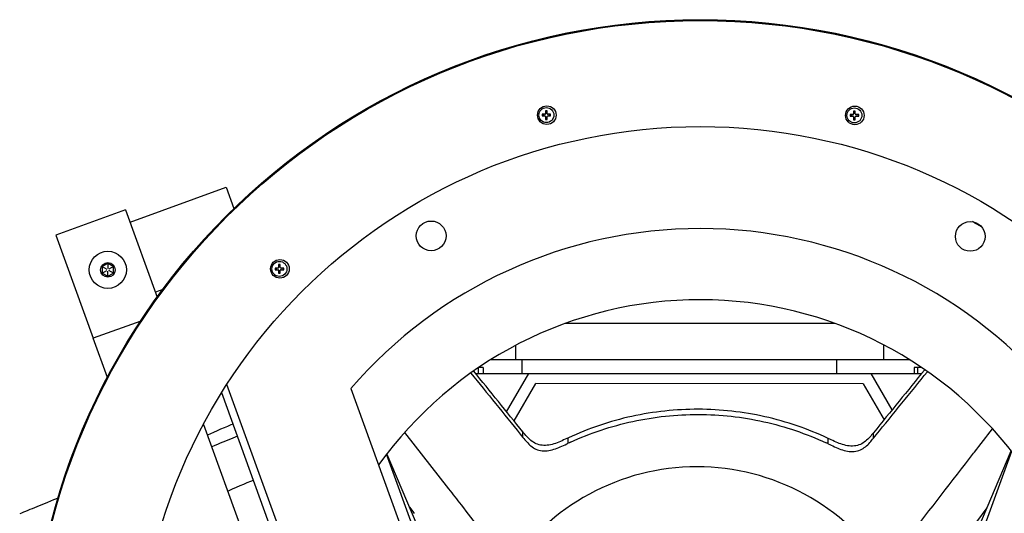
# Model space of a CAD drawing. Header units: millimetres. Extents: x 134 to 1131, y 498 to 1294.
# Tile 3 of 4: x 267 to 797, y 1029 to 1294. Entities that reach past the tile are written whole.
import ezdxf

# ---------------------------------------------------------------- set-up
doc = ezdxf.new("R2010")
doc.units = ezdxf.units.MM
doc.header["$LTSCALE"] = 116.208197
doc.layers.get('0').update_dxf_attribs({"linetype": 'CONTINUOUS'})

msp = doc.modelspace()

# ---------------------------------------------------------------- linework, layer by layer
at = {"color": 7, "linetype": 'Continuous'}
for p, q in [((550.96, 1244.55), (550.04, 1244.55)), ((550.05, 1245.32), (550.05, 1243.78)), ((550.97, 1245.32), (550.05, 1245.32)), ((550.97, 1243.78), (550.97, 1245.32)), ((715.69, 1245.17), (715.69, 1243.63)), ((716.61, 1245.17), (715.69, 1245.17)), ((716.61, 1244.39), (715.69, 1244.39)), ((716.61, 1243.63), (716.61, 1245.17)), ((548.21, 1243.48), (548.21, 1242.56)), ((549.75, 1243.48), (548.21, 1243.48)), ((548.21, 1242.56), (549.75, 1242.56)), ((548.98, 1243.48), (548.98, 1242.56)), ((550.04, 1241.5), (550.96, 1241.5)), ((550.05, 1242.26), (550.05, 1240.72)), ((550.05, 1240.72), (550.97, 1240.72)), ((550.97, 1240.72), (550.97, 1242.26)), ((552.81, 1243.48), (551.27, 1243.48)), ((551.27, 1242.56), (552.81, 1242.56)), ((552.03, 1242.56), (552.03, 1243.48)), ((552.81, 1242.56), (552.81, 1243.48)), ((713.85, 1243.33), (713.85, 1242.41)), ((715.39, 1243.33), (713.85, 1243.33)), ((713.85, 1242.41), (715.39, 1242.41)), ((714.63, 1243.33), (714.63, 1242.41)), ((715.69, 1242.11), (715.69, 1240.57)), ((715.69, 1241.35), (716.61, 1241.35)), ((715.69, 1240.57), (716.61, 1240.57)), ((716.61, 1240.57), (716.61, 1242.11)), ((718.45, 1243.33), (716.91, 1243.33)), ((716.91, 1242.41), (718.45, 1242.41)), ((717.67, 1242.41), (717.67, 1243.33)), ((718.45, 1242.41), (718.45, 1243.33)), ((326.67, 1185.43), (378.37, 1204.19)), ((378.37, 1204.19), (382.52, 1192.74)), ((324.25, 1192.11), (286.64, 1178.46)), ((324.25, 1192.11), (341.28, 1145.17)), ((286.64, 1178.46), (306.77, 1123)), ((314.69, 1163.28), (311.69, 1161.55)), ((311.69, 1161.55), (311.69, 1158.08)), ((311.69, 1161.55), (314.08, 1160.16)), ((314.69, 1163.28), (314.69, 1160.52)), ((317.69, 1161.54), (314.69, 1163.28)), ((317.69, 1161.54), (315.3, 1160.16)), ((317.69, 1158.08), (317.69, 1161.54)), ((404.67, 1160.8), (404.67, 1159.88)), ((406.21, 1160.8), (404.67, 1160.8)), ((404.67, 1159.88), (406.21, 1159.88)), ((405.45, 1160.8), (405.45, 1159.88)), ((406.51, 1162.64), (406.51, 1161.1)), ((407.43, 1162.64), (406.51, 1162.64)), ((407.43, 1161.86), (406.51, 1161.86)), ((406.51, 1159.58), (406.51, 1158.04)), ((407.43, 1161.1), (407.43, 1162.64)), ((407.43, 1158.04), (407.43, 1159.58)), ((409.27, 1160.8), (407.73, 1160.8)), ((407.73, 1159.88), (409.27, 1159.88)), ((408.49, 1159.88), (408.49, 1160.8)), ((409.27, 1159.88), (409.27, 1160.8)), ((311.69, 1158.08), (314.08, 1159.46)), ((311.69, 1158.08), (314.69, 1156.35)), ((314.69, 1156.35), (314.69, 1159.11)), ((314.69, 1156.35), (317.69, 1158.08)), ((317.69, 1158.08), (315.3, 1159.46)), ((406.51, 1158.82), (407.43, 1158.82)), ((406.51, 1158.04), (407.43, 1158.04)), ((344.23, 1149.25), (340.31, 1147.83)), ((332.37, 1132.29), (306.77, 1123)), ((705.83, 1130.91), (560.62, 1130.91)), ((314.43, 1101.9), (306.77, 1123)), ((533.99, 1119.14), (533.99, 1111.51)), ((731.99, 1111.51), (731.99, 1119.4)), ((513.76, 1106.96), (513.76, 1104.01)), ((516.43, 1107.27), (514.21, 1107.27)), ((516.43, 1107.27), (516.43, 1104.01)), ((520.77, 1111.51), (745.68, 1111.51)), ((537.49, 1104.01), (537.49, 1111.51)), ((706.55, 1111.51), (706.55, 1104.01)), ((748.32, 1107.27), (748.32, 1104.01)), ((752.26, 1107.27), (748.32, 1107.27)), ((750.03, 1107.27), (750.03, 1104.01)), ((512.54, 1104.01), (752.25, 1104.01)), ((529.14, 1083.49), (540.99, 1104.01)), ((725.05, 1104.01), (736.34, 1084.46)), ((543.27, 644.53), (378.66, 1098.14)), ((533.14, 1078.54), (544.82, 1098.71)), ((720.93, 1098.54), (544.82, 1098.71)), ((720.93, 1098.54), (732.07, 1079.21)), ((531.11, 666.02), (375.92, 1093.66)), ((445.4, 1096), (593.1, 688.97)), ((366.13, 1076.7), (480.85, 760.54)), ((474.18, 1072.27), (497.93, 1042.1)), ((536.47, 1071.47), (537.91, 1069.68)), ((536.47, 1071.46), (537.91, 1069.68)), ((537.91, 1069.68), (537.91, 1072.62)), ((726.42, 1069.3), (726.42, 1072.24)), ((726.42, 1069.3), (727.86, 1071.07)), ((726.42, 1069.3), (727.86, 1071.07)), ((562.29, 1066.58), (562.29, 1069.47)), ((702, 1066.29), (702, 1069.18)), ((574.33, 758.3), (464.62, 1060.6)), ((464.73, 1060.75), (555.78, 845.69)), ((800.68, 1062.13), (689.69, 758.09)), ((708.03, 845.3), (800.45, 1062.44)), ((780.25, 1061.18), (780.69, 1061.75)), ((287.95, 1037.07), (285.54, 1036.09)), ((787.43, 1031.86), (751.32, 983.25))]:
    msp.add_line(p, q, dxfattribs=at)
for points in [[(382.01, 1076.9), (380.76, 1076.37), (379.01, 1075.63), (377.21, 1074.86), (375.35, 1074.06), (373.43, 1073.24), (371.44, 1072.38), (368.2, 1070.99)], [(384.4, 1070.3), (383.2, 1069.83), (381.9, 1069.32), (380.6, 1068.79), (379.28, 1068.25), (377.95, 1067.71), (376.58, 1067.14), (375.17, 1066.55), (373.73, 1065.94), (372.26, 1065.32), (370.52, 1064.58)], [(379.13, 1040.85), (381.76, 1041.98), (383.86, 1042.89), (385.88, 1043.76), (387.82, 1044.59), (389.69, 1045.39), (391.49, 1046.16), (392.94, 1046.78)], [(279.22, 1033.51), (277.82, 1032.94), (276.47, 1032.39), (275.18, 1031.85), (273.93, 1031.34), (272.73, 1030.84), (271.57, 1030.36), (270.45, 1029.89), (269.36, 1029.43), (268.31, 1028.98), (267.28, 1028.54)], [(285.54, 1036.09), (282.23, 1034.74), (279.22, 1033.51)]]:
    msp.add_lwpolyline(points, dxfattribs=at)
for centre, radius in [((633.26, 933.86), 360.49), ((633.26, 933.86), 360), ((550.74, 1243.03), 5), ((550.51, 1243.02), 4.02), ((716.38, 1242.87), 5), ((716.15, 1242.87), 4.02), ((633.26, 933.86), 303), ((488.53, 1178.07), 8), ((778.45, 1177.8), 8), ((314.66, 1159.82), 10), ((407.21, 1160.35), 5), ((314.69, 1159.81), 3.93), ((406.97, 1160.34), 4.02)]:
    msp.add_circle(centre, radius, dxfattribs=at)
for centre, radius, start, end in [((549.75, 1243.78), 0.3, 270, 360), ((549.75, 1242.26), 0.3, 360, 90), ((551.27, 1243.78), 0.3, 180, 270), ((551.27, 1242.26), 0.3, 90, 180), ((715.39, 1243.63), 0.3, 270, 360), ((715.39, 1242.11), 0.3, 360, 90), ((716.91, 1243.63), 0.3, 180, 270), ((716.91, 1242.11), 0.3, 90, 180), ((633.25, 933.86), 248.16, 40.6887, 139.2017), ((631.57, 932.82), 293.12, 58.4748, 59.6467), ((406.21, 1161.1), 0.3, 270, 360), ((406.21, 1159.58), 0.3, 360, 90), ((407.73, 1161.1), 0.3, 180, 270), ((407.73, 1159.58), 0.3, 90, 180), ((633.23, 931.08), 212.68, 35.4823, 144.3952), ((632.49, 916.05), 166.1, 114.5713, 114.9997), ((631.37, 916.39), 165.71, 64.7703, 65.1741), ((631.47, 932.82), 121.09, 32.9424, 147.0698)]:
    msp.add_arc(centre, radius, start, end, dxfattribs=at)
for points in [[(509.92, 1104.3), (518.77, 1093.36), (527.62, 1082.41), (536.47, 1071.46)], [(537.91, 1072.62), (529.08, 1083.53), (520.27, 1094.45), (511.45, 1105.36)], [(753.94, 1106.1), (744.77, 1094.81), (735.6, 1083.52), (726.42, 1072.24)], [(727.86, 1071.07), (737.07, 1082.39), (746.27, 1093.71), (755.47, 1105.03)], [(780.69, 1061.75), (783.92, 1065.92), (787.17, 1070.1), (790.41, 1074.27)]]:
    msp.add_open_spline(points, degree=3, dxfattribs=at)
for points, knots in [([(702, 1069.18), (691.14, 1074.26), (668.25, 1082.12), (632.22, 1086.14), (596.18, 1082.29), (573.25, 1074.54), (562.37, 1069.5)], [0, 0, 0, 0, 0.249981, 0.499996, 0.750012, 1, 1, 1, 1]), ([(563.42, 1067.1), (574.15, 1072.01), (596.74, 1079.56), (632.22, 1083.33), (667.68, 1079.39), (690.23, 1071.74), (700.94, 1066.79)], [0, 0, 0, 0, 0.249993, 0.500008, 0.750018, 1, 1, 1, 1]), ([(562.37, 1069.5), (560.08, 1068.44), (555.66, 1066.26), (549.48, 1064.92), (544.92, 1066.14), (541.26, 1068.5), (539.23, 1070.99), (537.91, 1072.62)], [0, 0, 0, 0, 0.273023, 0.535133, 0.656957, 0.773153, 1, 1, 1, 1]), ([(537.91, 1069.68), (539.23, 1068.06), (541.25, 1065.57), (544.9, 1063.21), (549.44, 1062), (555.61, 1063.34), (560.01, 1065.52), (562.29, 1066.58)], [0, 0, 0, 0, 0.226954, 0.343122, 0.464844, 0.72682, 1, 1, 1, 1]), ([(726.42, 1072.24), (725.1, 1070.62), (723.06, 1068.13), (719.41, 1065.78), (714.85, 1064.59), (708.68, 1065.91), (704.28, 1068.11), (702, 1069.18)], [0, 0, 0, 0, 0.226736, 0.343041, 0.46507, 0.727283, 1, 1, 1, 1]), ([(702, 1066.29), (704.28, 1065.22), (708.68, 1063.02), (714.84, 1061.65), (719.4, 1062.84), (723.06, 1065.19), (725.1, 1067.67), (726.42, 1069.3)], [0, 0, 0, 0, 0.273129, 0.535059, 0.656776, 0.772958, 1, 1, 1, 1]), ([(733.83, 1000.76), (737.68, 1005.85), (753.06, 1026.06), (768.59, 1046.15), (780.25, 1061.18)], [0, 0, 0, 0, 0.251148, 1, 1, 1, 1]), ([(497.93, 1042.1), (500.16, 1039.2), (509.09, 1027.55), (517.99, 1015.88), (524.63, 1007.09)], [0, 0, 0, 0, 0.249386, 1, 1, 1, 1]), ([(479.54, 1028.81), (479.3, 1029.14), (478.37, 1030.43), (477.41, 1031.7), (476.65, 1032.61)], [0, 0, 0, 0, 0.256301, 1, 1, 1, 1])]:
    msp.add_open_spline(points, degree=3, knots=knots, dxfattribs=at)

doc.saveas('drawing.dxf')
